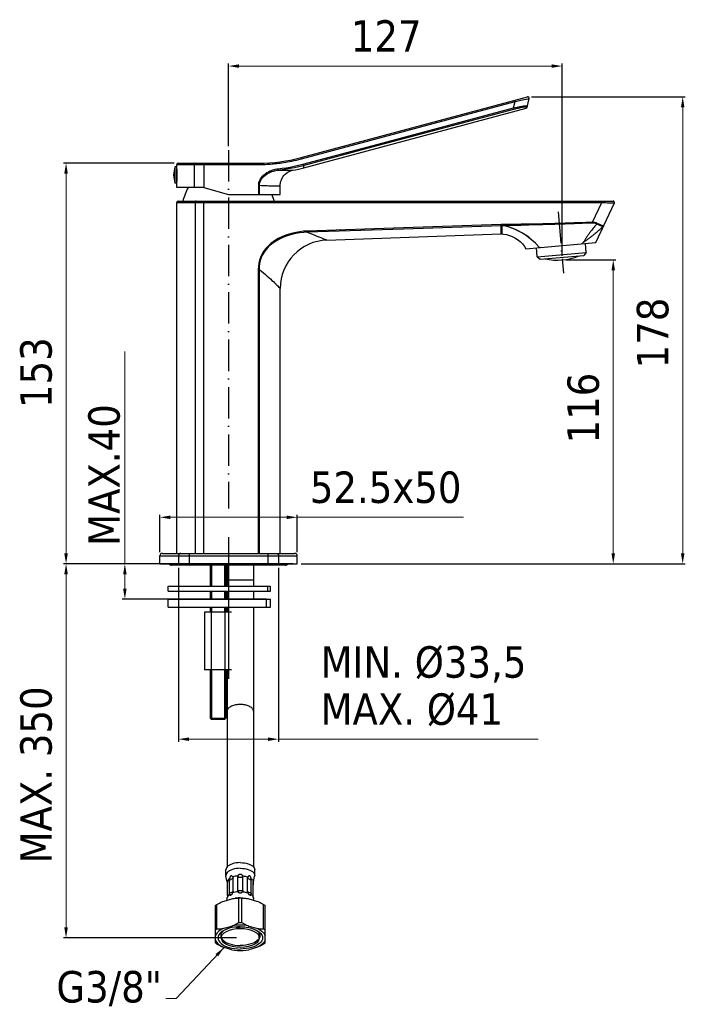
# Model space of a CAD drawing. Header units: millimetres. Extents: x 1671 to 1926, y 184 to 560.
import ezdxf

# ---------------------------------------------------------------- set-up
doc = ezdxf.new("R2010")
doc.units = ezdxf.units.MM
doc.linetypes.add('ACAD_ISO10W100', pattern=[18, 12, -3, 0, -3])
doc.layers.add('02___PRT_ALL_AXES', color=7, linetype='Continuous')
doc.styles.get("Standard").update_dxf_attribs({"font": 'tahoma.ttf'})
doc.dimstyles.new('ISO-25', dxfattribs={"dimtxt": 12, "dimasz": 4, "dimexe": 1, "dimexo": 1.5, "dimgap": 1.5, "dimtad": 1, "dimdec": 0, "dimtxsty": 'Standard', "dimcen": 2.5, "dimclrd": 7, "dimclre": 7, "dimclrt": 7, "dimadec": 0, "dimazin": 0, "dimtfac": 1, "dimtdec": 0, "dimtmove": 0, "dimatfit": 3, "dimfxl": 1, "dimlwd": 13, "dimarcsym": 0})

# ---------------------------------------------------------------- blocks, each defined once
blk = doc.blocks.new('*D30')
at = {"layer": '02___PRT_ALL_AXES', "color": 7, "linetype": 'Continuous', "lineweight": -2, "transparency": 16777216}
for p, q in [((1751.19, 511.94), (1751.19, 543.49)), ((1878.67, 469.98), (1878.67, 543.49))]:
    blk.add_line(p, q, dxfattribs=at)
at = {"layer": '02___PRT_ALL_AXES', "color": 7, "linetype": 'Continuous', "lineweight": 13, "transparency": 16777216}
blk.add_line((1755.19, 542.49), (1874.67, 542.49), dxfattribs=at)
at = {"layer": '02___PRT_ALL_AXES', "color": 7, "linetype": 'Continuous', "transparency": 16777216}
for points in [[(1755.19, 543.16), (1755.19, 541.82), (1751.19, 542.49)], [(1874.67, 543.16), (1874.67, 541.82), (1878.67, 542.49)]]:
    blk.add_solid(points, dxfattribs=at)
at = {"layer": 'Defpoints', "color": 0, "linetype": 'Continuous', "transparency": 16777216}
for p in [(1878.67, 542.49), (1751.19, 510.44), (1878.67, 468.48)]:
    blk.add_point(p, dxfattribs=at)
at = {"layer": '02___PRT_ALL_AXES', "color": 7, "linetype": 'Continuous', "transparency": 16777216, "insert": (1811.43, 559.99), "char_height": 12, "attachment_point": 2, "line_spacing_factor": 0.9}
blk.add_mtext('127', dxfattribs=at)
blk = doc.blocks.new('*D24')
at = {"layer": '02___PRT_ALL_AXES', "color": 7, "linetype": 'Continuous', "lineweight": -2, "transparency": 16777216}
for p, q in [((1724.94, 356.92), (1724.94, 371.18)), ((1777.44, 356.92), (1777.44, 371.18))]:
    blk.add_line(p, q, dxfattribs=at)
at = {"layer": '02___PRT_ALL_AXES', "color": 7, "linetype": 'Continuous', "lineweight": 13, "transparency": 16777216}
for p, q in [((1728.94, 370.18), (1773.44, 370.18)), ((1777.44, 370.18), (1840.99, 370.18))]:
    blk.add_line(p, q, dxfattribs=at)
at = {"layer": '02___PRT_ALL_AXES', "color": 7, "linetype": 'Continuous', "transparency": 16777216}
for points in [[(1728.94, 370.85), (1728.94, 369.52), (1724.94, 370.18)], [(1773.44, 370.85), (1773.44, 369.52), (1777.44, 370.18)]]:
    blk.add_solid(points, dxfattribs=at)
at = {"layer": 'Defpoints', "color": 0, "linetype": 'Continuous', "transparency": 16777216}
for p in [(1777.44, 370.18), (1724.94, 355.42), (1777.44, 355.42)]:
    blk.add_point(p, dxfattribs=at)
at = {"layer": '02___PRT_ALL_AXES', "color": 7, "linetype": 'Continuous', "transparency": 16777216, "insert": (1811.21, 387.68), "char_height": 12, "attachment_point": 2, "line_spacing_factor": 0.9}
blk.add_mtext('52.5x50', dxfattribs=at)
blk = doc.blocks.new('*D29')
at = {"layer": '02___PRT_ALL_AXES', "color": 7, "linetype": 'Continuous', "lineweight": -2, "transparency": 16777216}
for p, q in [((1880.17, 468.48), (1899.15, 468.48)), ((1778.94, 352.42), (1899.15, 352.42))]:
    blk.add_line(p, q, dxfattribs=at)
at = {"layer": '02___PRT_ALL_AXES', "color": 7, "linetype": 'Continuous', "lineweight": 13, "transparency": 16777216}
blk.add_line((1898.15, 356.42), (1898.15, 464.48), dxfattribs=at)
at = {"layer": '02___PRT_ALL_AXES', "color": 7, "linetype": 'Continuous', "transparency": 16777216}
for points in [[(1897.48, 464.48), (1898.81, 464.48), (1898.15, 468.48)], [(1897.48, 356.42), (1898.81, 356.42), (1898.15, 352.42)]]:
    blk.add_solid(points, dxfattribs=at)
at = {"layer": 'Defpoints', "color": 0, "linetype": 'Continuous', "transparency": 16777216}
for p in [(1878.67, 468.48), (1898.15, 468.48), (1777.44, 352.42)]:
    blk.add_point(p, dxfattribs=at)
at = {"layer": '02___PRT_ALL_AXES', "color": 7, "linetype": 'Continuous', "transparency": 16777216, "insert": (1880.65, 411.88), "char_height": 12, "attachment_point": 2, "rotation": 90, "line_spacing_factor": 0.9}
blk.add_mtext('116', dxfattribs=at)
blk = doc.blocks.new('*D28')
at = {"layer": '02___PRT_ALL_AXES', "color": 7, "linetype": 'Continuous', "lineweight": -2, "transparency": 16777216}
for p, q in [((1730.44, 505.42), (1688.13, 505.42)), ((1723.44, 352.42), (1688.13, 352.42))]:
    blk.add_line(p, q, dxfattribs=at)
at = {"layer": '02___PRT_ALL_AXES', "color": 7, "linetype": 'Continuous', "lineweight": 13, "transparency": 16777216}
blk.add_line((1689.13, 356.42), (1689.13, 501.42), dxfattribs=at)
at = {"layer": '02___PRT_ALL_AXES', "color": 7, "linetype": 'Continuous', "transparency": 16777216}
for points in [[(1688.46, 501.42), (1689.8, 501.42), (1689.13, 505.42)], [(1688.46, 356.42), (1689.8, 356.42), (1689.13, 352.42)]]:
    blk.add_solid(points, dxfattribs=at)
at = {"layer": 'Defpoints', "color": 0, "linetype": 'Continuous', "transparency": 16777216}
for p in [(1689.13, 505.42), (1731.94, 505.42), (1724.94, 352.42)]:
    blk.add_point(p, dxfattribs=at)
at = {"layer": '02___PRT_ALL_AXES', "color": 7, "linetype": 'Continuous', "transparency": 16777216, "insert": (1671.63, 425.42), "char_height": 12, "attachment_point": 2, "rotation": 90, "line_spacing_factor": 0.9}
blk.add_mtext('153', dxfattribs=at)
blk = doc.blocks.new('*D23')
at = {"layer": '02___PRT_ALL_AXES', "color": 7, "linetype": 'Continuous', "lineweight": -2, "transparency": 16777216}
for p, q in [((1866.89, 530.71), (1925.68, 530.71)), ((1778.94, 352.42), (1925.68, 352.42))]:
    blk.add_line(p, q, dxfattribs=at)
at = {"layer": '02___PRT_ALL_AXES', "color": 7, "linetype": 'Continuous', "lineweight": 13, "transparency": 16777216}
blk.add_line((1924.68, 356.42), (1924.68, 526.71), dxfattribs=at)
at = {"layer": '02___PRT_ALL_AXES', "color": 7, "linetype": 'Continuous', "transparency": 16777216}
for points in [[(1924.01, 526.71), (1925.34, 526.71), (1924.68, 530.71)], [(1924.01, 356.42), (1925.34, 356.42), (1924.68, 352.42)]]:
    blk.add_solid(points, dxfattribs=at)
at = {"layer": 'Defpoints', "color": 0, "linetype": 'Continuous', "transparency": 16777216}
for p in [(1865.39, 530.71), (1924.68, 530.71), (1777.44, 352.42)]:
    blk.add_point(p, dxfattribs=at)
at = {"layer": '02___PRT_ALL_AXES', "color": 7, "linetype": 'Continuous', "transparency": 16777216, "insert": (1907.18, 440.56), "char_height": 12, "attachment_point": 2, "rotation": 90, "line_spacing_factor": 0.9}
blk.add_mtext('178', dxfattribs=at)
blk = doc.blocks.new('*D26')
at = {"layer": '02___PRT_ALL_AXES', "color": 7, "linetype": 'Continuous', "lineweight": -2, "transparency": 16777216}
for p, q in [((1732.09, 350.92), (1732.09, 284.45)), ((1770.29, 350.92), (1770.29, 284.45))]:
    blk.add_line(p, q, dxfattribs=at)
at = {"layer": '02___PRT_ALL_AXES', "color": 7, "linetype": 'Continuous', "lineweight": 13, "transparency": 16777216}
for p, q in [((1736.09, 285.45), (1766.29, 285.45)), ((1770.29, 285.45), (1869.51, 285.45))]:
    blk.add_line(p, q, dxfattribs=at)
at = {"layer": '02___PRT_ALL_AXES', "color": 7, "linetype": 'Continuous', "transparency": 16777216}
for points in [[(1736.09, 286.12), (1736.09, 284.78), (1732.09, 285.45)], [(1766.29, 286.12), (1766.29, 284.78), (1770.29, 285.45)]]:
    blk.add_solid(points, dxfattribs=at)
at = {"layer": 'Defpoints', "color": 0, "linetype": 'Continuous', "transparency": 16777216}
for p in [(1732.09, 352.42), (1770.29, 352.42), (1770.29, 285.45)]:
    blk.add_point(p, dxfattribs=at)
at = {"layer": '02___PRT_ALL_AXES', "color": 7, "linetype": 'Continuous', "transparency": 16777216, "insert": (1786.34, 320.95), "char_height": 12, "attachment_point": 1, "line_spacing_factor": 0.9}
blk.add_mtext('MIN. Ø33,5\\PMAX. Ø41', dxfattribs=at)
blk = doc.blocks.new('*D25')
at = {"layer": '02___PRT_ALL_AXES', "color": 7, "linetype": 'Continuous', "lineweight": -2, "transparency": 16777216}
for p, q in [((1723.44, 352.42), (1688.13, 352.42)), ((1754.19, 209.58), (1688.13, 209.58))]:
    blk.add_line(p, q, dxfattribs=at)
at = {"layer": '02___PRT_ALL_AXES', "color": 7, "linetype": 'Continuous', "lineweight": 13, "transparency": 16777216}
blk.add_line((1689.13, 348.42), (1689.13, 213.58), dxfattribs=at)
at = {"layer": '02___PRT_ALL_AXES', "color": 7, "linetype": 'Continuous', "transparency": 16777216}
for points in [[(1688.46, 348.42), (1689.8, 348.42), (1689.13, 352.42)], [(1688.46, 213.58), (1689.8, 213.58), (1689.13, 209.58)]]:
    blk.add_solid(points, dxfattribs=at)
at = {"layer": 'Defpoints', "color": 0, "linetype": 'Continuous', "transparency": 16777216}
for p in [(1724.94, 352.42), (1689.13, 209.58), (1755.69, 209.58)]:
    blk.add_point(p, dxfattribs=at)
at = {"layer": '02___PRT_ALL_AXES', "color": 7, "linetype": 'Continuous', "transparency": 16777216, "insert": (1671.63, 271.81), "char_height": 12, "attachment_point": 2, "rotation": 90, "line_spacing_factor": 0.9}
blk.add_mtext('MAX. 350', dxfattribs=at)
blk = doc.blocks.new('*D31')
at = {"layer": '02___PRT_ALL_AXES', "color": 7, "linetype": 'Continuous', "lineweight": 13, "transparency": 16777216}
for p, q in [((1711.6, 352.42), (1711.6, 433.53)), ((1711.6, 342.92), (1711.6, 348.42))]:
    blk.add_line(p, q, dxfattribs=at)
at = {"layer": '02___PRT_ALL_AXES', "color": 7, "linetype": 'Continuous', "lineweight": -2, "transparency": 16777216}
for p, q in [((1775.94, 352.42), (1710.6, 352.42)), ((1765.69, 338.92), (1710.6, 338.92))]:
    blk.add_line(p, q, dxfattribs=at)
at = {"layer": '02___PRT_ALL_AXES', "color": 7, "linetype": 'Continuous', "transparency": 16777216}
for points in [[(1710.93, 348.42), (1712.27, 348.42), (1711.6, 352.42)], [(1710.93, 342.92), (1712.27, 342.92), (1711.6, 338.92)]]:
    blk.add_solid(points, dxfattribs=at)
at = {"layer": 'Defpoints', "color": 0, "linetype": 'Continuous', "transparency": 16777216}
for p in [(1777.44, 352.42), (1711.6, 338.92), (1767.19, 338.92)]:
    blk.add_point(p, dxfattribs=at)
at = {"layer": '02___PRT_ALL_AXES', "color": 7, "linetype": 'Continuous', "transparency": 16777216, "insert": (1697.61, 413.38), "char_height": 12, "width": 16.0372, "attachment_point": 3, "rotation": 90}
blk.add_mtext('MAX.40', dxfattribs=at)

msp = doc.modelspace()

# ---------------------------------------------------------------- linework, layer by layer
at = {"layer": '02___PRT_ALL_AXES', "color": 7, "linetype": 'Continuous'}
for p, q in [((1778.91, 507.55), (1865.39, 530.71)), ((1779.04, 507.07), (1860.64, 528.92)), ((1779.95, 503.69), (1864.89, 526.44)), ((1806.42, 512.21), (1860.09, 526.54)), ((1860.09, 526.54), (1860.64, 528.92)), ((1860.53, 529.32), (1860.57, 529.19)), ((1862.88, 529.42), (1865.48, 530)), ((1865, 526.94), (1864.97, 526.79)), ((1865.24, 526.81), (1866.01, 530.12)), ((1806.54, 511.73), (1860.22, 526.06)), ((1779.58, 505.05), (1806.42, 512.21)), ((1779.71, 504.57), (1806.54, 511.73)), ((1730.82, 497.82), (1730.82, 504.02)), ((1731.42, 504.02), (1730.82, 504.02)), ((1731.42, 497.82), (1731.42, 504.02)), ((1731.44, 503.67), (1731.44, 504.92)), ((1731.44, 504.92), (1762.7, 504.92)), ((1731.94, 505.42), (1762.69, 505.42)), ((1738.04, 504.92), (1738.04, 496.12)), ((1741.76, 505.34), (1741.76, 505.2)), ((1741.76, 505.2), (1741.76, 505.02)), ((1741.76, 505.02), (1741.76, 496.12)), ((1762.69, 505.33), (1762.7, 505.19)), ((1778.94, 507.47), (1778.97, 507.34)), ((1779.71, 504.57), (1779.95, 503.69)), ((1731.42, 503.59), (1731.45, 503.59)), ((1731.44, 503.67), (1731.44, 503.64)), ((1731.45, 503.56), (1731.44, 503.64)), ((1731.42, 497.82), (1730.82, 497.82)), ((1731.42, 498.25), (1731.45, 498.25)), ((1731.45, 498.25), (1731.44, 498.17)), ((1731.44, 496.13), (1731.44, 498.17)), ((1731.45, 498.25), (1731.47, 498.42)), ((1762.72, 493.42), (1762.72, 496.99)), ((1762.72, 496.99), (1763.06, 496.99)), ((1763.06, 493.42), (1763.06, 496.99)), ((1770.94, 493.42), (1770.94, 496.83)), ((1741.76, 496.12), (1731.44, 496.13)), ((1736.05, 496.13), (1735.74, 496.05)), ((1741.76, 496.12), (1751.19, 493.42)), ((1751.19, 493.42), (1770.94, 493.42)), ((1731.44, 356.42), (1731.44, 490.42)), ((1731.44, 490.42), (1893.75, 490.42)), ((1731.94, 490.92), (1898.12, 490.92)), ((1738.42, 490.42), (1738.42, 356.42)), ((1741.68, 490.55), (1741.68, 356.42)), ((1890.24, 482.85), (1893.75, 490.42)), ((1891.56, 475.09), (1898.58, 490.21)), ((1855.27, 481.8), (1855.26, 482)), ((1855.53, 481.81), (1855.53, 482)), ((1856.61, 481.96), (1856.6, 481.86)), ((1856.61, 481.79), (1856.61, 481.96)), ((1856.61, 481.63), (1856.61, 481.79)), ((1856.61, 481.52), (1856.61, 481.63)), ((1894.31, 481.33), (1894.29, 481.33)), ((1818.03, 480.73), (1781.26, 479.48)), ((1781.26, 479.28), (1781.26, 479.48)), ((1818.05, 480.26), (1781.27, 479.01)), ((1788.79, 476.05), (1855.23, 478.37)), ((1893.58, 479.43), (1893.69, 479.68)), ((1894.02, 480.43), (1894.23, 480.9)), ((1894.23, 480.9), (1894.37, 481.23)), ((1864.8, 472.75), (1891.56, 475.09)), ((1886.12, 474.61), (1886.65, 475.08)), ((1887.86, 471.25), (1887.55, 474.74)), ((1869.13, 469.61), (1868.83, 473.1)), ((1869.13, 469.61), (1887.86, 471.25)), ((1869.74, 473.49), (1869.83, 473.4)), ((1869.83, 473.4), (1869.92, 473.3)), ((1869.92, 473.3), (1870, 473.2)), ((1870.21, 468.7), (1886.95, 470.17)), ((1887.86, 471.25), (1886.95, 470.17)), ((1869.13, 469.61), (1870.21, 468.7)), ((1762.54, 464.81), (1762.54, 356.42)), ((1762.87, 464.81), (1762.54, 464.81)), ((1762.87, 464.81), (1762.87, 356.42)), ((1770.94, 356.42), (1770.94, 457.56)), ((1751.19, 362.62), (1751.19, 308.47)), ((1724.94, 352.42), (1724.94, 355.42)), ((1724.94, 355.42), (1777.44, 355.42)), ((1725.94, 356.42), (1776.44, 356.42)), ((1732.09, 355.42), (1732.09, 352.42)), ((1736.2, 356.42), (1736.2, 352.42)), ((1766.18, 356.42), (1766.18, 352.42)), ((1770.29, 355.42), (1770.29, 352.42)), ((1777.44, 352.42), (1777.44, 355.42)), ((1724.94, 352.42), (1777.44, 352.42)), ((1772.94, 351.92), (1729.44, 351.92)), ((1744.19, 351.92), (1744.19, 343.92)), ((1744.69, 351.92), (1744.69, 343.92)), ((1749.69, 351.92), (1749.69, 343.92)), ((1750.19, 351.92), (1750.19, 343.92)), ((1750.69, 351.92), (1750.69, 343.92)), ((1760.69, 351.92), (1760.69, 343.92)), ((1760.69, 346.18), (1750.69, 346.18)), ((1728.19, 341.92), (1728.19, 343.92)), ((1728.19, 343.92), (1767.19, 343.92)), ((1766.15, 341.92), (1766.15, 343.92)), ((1767.19, 341.92), (1767.19, 343.92)), ((1728.19, 341.92), (1767.19, 341.92)), ((1728.19, 335.92), (1728.19, 338.92)), ((1728.19, 338.92), (1767.19, 338.92)), ((1744.19, 341.92), (1744.19, 338.92)), ((1744.69, 341.92), (1744.69, 338.92)), ((1749.69, 341.92), (1749.69, 338.92)), ((1750.19, 341.92), (1750.19, 338.92)), ((1750.69, 341.92), (1750.69, 338.92)), ((1760.69, 341.92), (1760.69, 338.92)), ((1765.72, 335.92), (1765.72, 338.92)), ((1767.19, 335.92), (1767.19, 338.92)), ((1728.19, 335.92), (1767.19, 335.92)), ((1744.19, 335.92), (1744.19, 333.92)), ((1744.69, 335.92), (1744.69, 333.92)), ((1749.69, 335.92), (1749.69, 333.92)), ((1750.19, 335.92), (1750.19, 333.92)), ((1750.69, 335.92), (1750.69, 333.92)), ((1760.69, 335.92), (1760.69, 236.7)), ((1741.99, 333.92), (1741.99, 311.92)), ((1752.39, 333.92), (1741.99, 333.92)), ((1744.59, 333.92), (1744.59, 311.92)), ((1749.79, 333.92), (1749.79, 311.92)), ((1752.39, 311.92), (1741.99, 311.92)), ((1744.19, 311.92), (1744.19, 293.42)), ((1744.69, 311.92), (1744.69, 292.92)), ((1749.69, 311.92), (1749.69, 292.92)), ((1750.19, 311.92), (1750.19, 293.42)), ((1750.69, 311.92), (1750.69, 236.7)), ((1744.69, 292.92), (1744.19, 293.42)), ((1744.19, 293.42), (1745.33, 293.42)), ((1749.05, 293.42), (1749.53, 293.42)), ((1749.69, 292.92), (1750.19, 293.42)), ((1749.69, 292.92), (1744.69, 292.92)), ((1750.19, 233.39), (1750.19, 235.56)), ((1750.19, 233.39), (1750.21, 233.13)), ((1750.62, 231.02), (1750.21, 233.13)), ((1760.76, 231.02), (1761.16, 233.13)), ((1761.19, 233.39), (1761.16, 233.13)), ((1761.19, 233.39), (1761.19, 235.56)), ((1750.7, 230.66), (1750.72, 230.54)), ((1750.72, 230.54), (1750.74, 230.43)), ((1750.79, 225.75), (1750.79, 230.77)), ((1751.52, 231.66), (1752.93, 232.36)), ((1751.52, 226.63), (1751.52, 231.66)), ((1752.93, 227.34), (1752.93, 232.36)), ((1754.69, 232.73), (1756.68, 232.73)), ((1754.69, 227.7), (1754.69, 232.73)), ((1756.68, 227.7), (1756.68, 232.73)), ((1758.45, 232.36), (1759.86, 231.66)), ((1758.45, 227.34), (1758.45, 232.36)), ((1759.86, 226.63), (1759.86, 231.66)), ((1760.59, 225.75), (1760.59, 230.77)), ((1760.74, 230.92), (1760.76, 231.02)), ((1751.07, 225.69), (1750.87, 225.4)), ((1751.52, 226.63), (1752.93, 227.34)), ((1754.69, 227.7), (1756.68, 227.7)), ((1758.45, 227.34), (1759.86, 226.63)), ((1746.19, 207.67), (1746.19, 221.88)), ((1746.77, 212.99), (1746.77, 222.38)), ((1749.47, 223.66), (1752.41, 224.51)), ((1750.52, 223.96), (1750.62, 224.51)), ((1750.62, 224.51), (1750.64, 224.61)), ((1750.72, 224.99), (1750.74, 225.1)), ((1750.87, 225.4), (1750.74, 225.1)), ((1755.69, 224.88), (1754.91, 224.86)), ((1755.11, 215.39), (1755.11, 224.79)), ((1755.69, 224.88), (1756.47, 224.86)), ((1756.27, 215.39), (1756.27, 224.79)), ((1758.97, 224.51), (1761.91, 223.66)), ((1760.45, 225.5), (1760.56, 225.3)), ((1760.56, 225.3), (1760.63, 225.1)), ((1760.68, 224.87), (1760.74, 224.61)), ((1760.74, 224.61), (1760.76, 224.51)), ((1760.86, 223.96), (1760.76, 224.51)), ((1764.61, 212.99), (1764.61, 222.38)), ((1765.19, 207.67), (1765.19, 221.88)), ((1748.44, 209.58), (1748.44, 211.38)), ((1749.21, 212.31), (1748.87, 212)), ((1749.47, 213.27), (1752.41, 214.11)), ((1758.97, 214.11), (1761.91, 213.27)), ((1762.17, 212.31), (1762.51, 212)), ((1762.94, 209.58), (1762.94, 211.38)), ((1746.19, 208.73), (1746.45, 208.18)), ((1746.45, 208.18), (1746.83, 207.66)), ((1748.19, 210.44), (1748.27, 209.91)), ((1748.27, 209.91), (1748.49, 209.39)), ((1763.11, 209.91), (1762.89, 209.39)), ((1763.19, 210.44), (1763.11, 209.91)), ((1764.93, 208.18), (1764.55, 207.66)), ((1765.19, 208.73), (1764.93, 208.18)), ((1752.41, 205.04), (1749.47, 205.89)), ((1761.91, 205.89), (1758.97, 205.04))]:
    msp.add_line(p, q, dxfattribs=at)
at = {"layer": '02___PRT_ALL_AXES', "color": 7, "linetype": 'ACAD_ISO10W100'}
for p, q in [((1751.19, 510.44), (1751.19, 373.51)), ((1877.06, 486.87), (1879.1, 463.46))]:
    msp.add_line(p, q, dxfattribs=at)
at = {"layer": '02___PRT_ALL_AXES', "color": 7, "linetype": 'Continuous'}
for points in [[(1860.09, 526.54), (1860.77, 526.68), (1861.39, 526.81), (1861.97, 526.92), (1862.49, 527.02), (1862.95, 527.1), (1863.36, 527.17), (1863.73, 527.22), (1864.04, 527.27), (1864.31, 527.3), (1864.55, 527.33), (1864.74, 527.35), (1864.9, 527.36), (1865.04, 527.36), (1865.15, 527.36), (1865.24, 527.36), (1865.31, 527.35), (1865.35, 527.33), (1865.36, 527.3)], [(1860.09, 526.54), (1860.15, 526.31), (1860.18, 526.21), (1860.2, 526.14), (1860.21, 526.08), (1860.22, 526.06)], [(1860.22, 526.06), (1860.83, 526.22), (1861.4, 526.36), (1861.92, 526.48), (1862.39, 526.59), (1862.82, 526.68), (1863.19, 526.76), (1863.52, 526.82), (1863.81, 526.87), (1864.05, 526.91), (1864.27, 526.94), (1864.44, 526.96), (1864.59, 526.98), (1864.71, 526.99), (1864.81, 526.99), (1864.89, 526.99), (1864.95, 526.98), (1864.99, 526.96), (1865, 526.94)], [(1860.51, 529.4), (1860.51, 529.39), (1860.52, 529.37), (1860.53, 529.32)], [(1860.57, 529.19), (1860.62, 529.01), (1860.64, 528.92)], [(1860.64, 528.92), (1861.27, 529.06), (1861.86, 529.19), (1862.39, 529.31), (1862.88, 529.42)], [(1864.97, 526.79), (1864.92, 526.58), (1864.9, 526.51), (1864.89, 526.47), (1864.89, 526.44), (1864.89, 526.44)], [(1865.36, 527.3), (1865.33, 527.22), (1865.29, 527.14), (1865.23, 527.07), (1865.16, 527.01), (1865.09, 526.97), (1865, 526.94)], [(1865.48, 530), (1865.61, 530.03), (1865.72, 530.05), (1865.82, 530.07), (1865.9, 530.09), (1865.95, 530.1), (1865.99, 530.11), (1866.01, 530.12)], [(1738.41, 505.42), (1738.34, 505.41), (1738.27, 505.38), (1738.21, 505.34), (1738.15, 505.27), (1738.11, 505.2), (1738.07, 505.11), (1738.05, 505.02), (1738.04, 504.92)], [(1741.76, 505.42), (1741.76, 505.41), (1741.76, 505.38), (1741.76, 505.34)], [(1762.69, 505.42), (1762.69, 505.41), (1762.69, 505.38), (1762.69, 505.33)], [(1762.7, 504.92), (1763.56, 504.92), (1764.38, 504.94), (1765.16, 504.96), (1765.89, 505), (1766.57, 505.04), (1767.22, 505.08), (1767.83, 505.13), (1768.43, 505.18), (1769.04, 505.24), (1769.65, 505.3), (1770.28, 505.37), (1770.93, 505.45), (1771.6, 505.55), (1772.3, 505.65), (1773.02, 505.77), (1773.78, 505.9), (1774.57, 506.04), (1775.39, 506.2), (1776.24, 506.38), (1777.14, 506.59), (1778.07, 506.82), (1779.04, 507.07)], [(1762.7, 505.19), (1762.7, 505.01), (1762.7, 504.92)], [(1770.12, 503.26), (1771.66, 503.45), (1773.19, 503.68), (1774.71, 503.95), (1776.25, 504.26), (1777.89, 504.63), (1779.58, 505.05)], [(1770.17, 502.77), (1771.72, 502.96), (1773.27, 503.19), (1774.79, 503.46), (1776.35, 503.77), (1778, 504.14), (1779.71, 504.57)], [(1778.91, 507.55), (1778.91, 507.54), (1778.92, 507.51), (1778.94, 507.47)], [(1778.97, 507.34), (1779.02, 507.16), (1779.04, 507.07)], [(1779.58, 505.05), (1779.64, 504.82), (1779.67, 504.73), (1779.69, 504.65), (1779.7, 504.6), (1779.71, 504.57)], [(1731.59, 500.92), (1731.59, 501.32), (1731.58, 501.69), (1731.57, 502.06), (1731.55, 502.41), (1731.53, 502.72), (1731.51, 503), (1731.49, 503.23), (1731.47, 503.42), (1731.45, 503.56)], [(1731.47, 498.42), (1731.49, 498.61), (1731.51, 498.84), (1731.53, 499.12), (1731.55, 499.44), (1731.57, 499.78), (1731.58, 500.15), (1731.59, 500.53), (1731.59, 500.92)], [(1762.72, 496.99), (1762.75, 497.48), (1762.83, 497.97), (1762.97, 498.47), (1763.18, 498.96), (1763.45, 499.47), (1763.8, 499.97), (1764.22, 500.47), (1764.71, 500.95), (1765.27, 501.4), (1765.86, 501.8), (1766.46, 502.14), (1767.06, 502.43), (1767.63, 502.66), (1768.17, 502.85), (1768.69, 503), (1769.18, 503.11), (1769.66, 503.2), (1770.12, 503.26)], [(1763.06, 496.99), (1763.08, 497.44), (1763.16, 497.9), (1763.3, 498.35), (1763.5, 498.81), (1763.76, 499.28), (1764.1, 499.74), (1764.51, 500.2), (1764.98, 500.64), (1765.52, 501.05), (1766.1, 501.42), (1766.67, 501.74), (1767.25, 502.01), (1767.79, 502.22), (1768.31, 502.39), (1768.8, 502.52), (1769.28, 502.63), (1769.74, 502.71), (1770.17, 502.77)], [(1770.12, 503.26), (1770.15, 503.03), (1770.16, 502.93), (1770.17, 502.85), (1770.17, 502.79), (1770.17, 502.77)], [(1770.17, 502.77), (1770.96, 502.74), (1771.73, 502.72), (1772.48, 502.71), (1773.2, 502.7), (1773.87, 502.7), (1774.46, 502.7), (1774.95, 502.7), (1775.34, 502.71), (1775.6, 502.71), (1775.74, 502.71), (1775.76, 502.71)], [(1770.94, 496.83), (1770.95, 497.23), (1771.03, 497.87), (1771.18, 498.49), (1771.39, 499.09), (1771.66, 499.67), (1771.99, 500.22), (1772.38, 500.73), (1772.82, 501.19), (1773.31, 501.6), (1773.84, 501.96), (1774.4, 502.26), (1775, 502.5), (1775.61, 502.68), (1775.77, 502.71)], [(1763.06, 496.99), (1763.77, 496.95), (1764.48, 496.91), (1765.19, 496.87), (1765.9, 496.84), (1766.6, 496.82), (1767.3, 496.81), (1767.99, 496.8), (1768.64, 496.8), (1769.24, 496.8), (1769.78, 496.8), (1770.23, 496.81), (1770.58, 496.82), (1770.81, 496.82), (1770.93, 496.83), (1770.94, 496.83)], [(1738.78, 490.92), (1738.69, 490.9), (1738.6, 490.85), (1738.52, 490.77), (1738.47, 490.67), (1738.43, 490.55), (1738.42, 490.42)], [(1741.67, 490.92), (1741.67, 490.9), (1741.68, 490.85), (1741.68, 490.77), (1741.68, 490.67), (1741.68, 490.55)], [(1893.75, 490.92), (1893.75, 490.9), (1893.75, 490.85), (1893.75, 490.77), (1893.75, 490.67), (1893.75, 490.55), (1893.75, 490.42)], [(1893.75, 490.42), (1894.47, 490.39), (1895.15, 490.36), (1895.79, 490.33), (1896.38, 490.3), (1896.91, 490.28), (1897.37, 490.26), (1897.74, 490.25), (1898.03, 490.23), (1898.25, 490.22), (1898.42, 490.22), (1898.53, 490.21), (1898.58, 490.21)], [(1855.53, 482), (1855.49, 482), (1855.44, 482), (1855.4, 482), (1855.35, 482), (1855.31, 482), (1818.03, 480.73)], [(1855.52, 481.53), (1855.48, 481.53), (1855.44, 481.53), (1855.4, 481.53), (1855.36, 481.53), (1855.32, 481.53), (1818.05, 480.26)], [(1855.28, 481.53), (1855.26, 481.13), (1855.25, 480.73), (1855.24, 480.34), (1855.23, 479.97), (1855.23, 479.61), (1855.23, 479.28), (1855.22, 478.99), (1855.23, 478.74), (1855.23, 478.54), (1855.23, 478.41), (1855.23, 478.37)], [(1855.28, 481.53), (1855.28, 481.58), (1855.27, 481.64), (1855.27, 481.8)], [(1855.52, 481.53), (1855.53, 481.58), (1855.53, 481.64), (1855.53, 481.81)], [(1855.52, 481.53), (1855.55, 481.13), (1855.56, 480.73), (1855.58, 480.34), (1855.59, 479.97), (1855.61, 479.61), (1855.62, 479.28), (1855.62, 478.99), (1855.63, 478.74), (1855.63, 478.54), (1855.63, 478.41), (1855.63, 478.37)], [(1856.58, 481.5), (1856.41, 481.5), (1856.24, 481.51), (1856.07, 481.52), (1855.89, 481.53), (1855.71, 481.53), (1855.52, 481.53)], [(1856.61, 481.96), (1856.44, 481.97), (1856.27, 481.98), (1856.09, 481.99), (1855.91, 481.99), (1855.72, 482), (1855.53, 482)], [(1856.6, 481.86), (1856.59, 481.68), (1856.58, 481.6), (1856.58, 481.54), (1856.58, 481.5)], [(1856.58, 481.5), (1856.58, 481.5), (1856.59, 481.5), (1856.59, 481.51), (1856.6, 481.51), (1856.6, 481.52), (1856.61, 481.52)], [(1860.71, 480.05), (1859.44, 480.58), (1858.05, 481.07), (1856.58, 481.5)], [(1890.24, 482.85), (1889, 482.8), (1887.68, 482.75), (1886.3, 482.69), (1884.84, 482.64), (1883.26, 482.58), (1881.58, 482.52), (1879.78, 482.46), (1877.87, 482.4), (1875.82, 482.34), (1873.63, 482.28), (1871.28, 482.22), (1868.73, 482.16), (1865.94, 482.11), (1862.96, 482.06), (1859.86, 482.01), (1856.61, 481.96)], [(1890.25, 482.54), (1889.01, 482.5), (1887.7, 482.45), (1886.31, 482.4), (1884.84, 482.35), (1883.27, 482.3), (1881.58, 482.24), (1879.79, 482.18), (1877.87, 482.12), (1875.83, 482.05), (1873.63, 481.98), (1871.28, 481.91), (1868.74, 481.83), (1865.94, 481.75), (1862.97, 481.67), (1859.86, 481.6), (1856.61, 481.52)], [(1860.79, 480.1), (1859.5, 480.63), (1858.1, 481.11), (1856.61, 481.52)], [(1894.29, 481.33), (1893.84, 480.89), (1893.41, 480.49), (1893, 480.11), (1892.61, 479.76), (1892.24, 479.43), (1891.9, 479.13), (1891.58, 478.85), (1891.27, 478.59), (1890.99, 478.35), (1890.71, 478.12), (1890.45, 477.91), (1890.2, 477.7), (1889.95, 477.5), (1889.71, 477.31), (1889.46, 477.11), (1889.21, 476.92), (1888.96, 476.73), (1888.71, 476.55), (1888.46, 476.36), (1888.21, 476.18), (1887.97, 476), (1887.71, 475.82), (1887.46, 475.64), (1887.2, 475.46), (1886.93, 475.27), (1886.65, 475.08)], [(1891.87, 482.18), (1891.49, 481.74), (1891.15, 481.32), (1890.82, 480.92), (1890.52, 480.55), (1890.24, 480.2), (1889.98, 479.88), (1889.74, 479.57)], [(1890.25, 482.54), (1890.25, 482.59), (1890.24, 482.85)], [(1892.03, 482.41), (1891.85, 482.5), (1891.66, 482.59), (1891.46, 482.66), (1891.25, 482.72), (1891.02, 482.77), (1890.78, 482.81), (1890.52, 482.84), (1890.24, 482.85)], [(1891.87, 482.18), (1891.7, 482.26), (1891.53, 482.34), (1891.35, 482.4), (1891.17, 482.46), (1890.96, 482.5), (1890.74, 482.53), (1890.51, 482.54), (1890.25, 482.54)], [(1891.87, 482.18), (1891.9, 482.21), (1891.92, 482.25), (1891.95, 482.28), (1891.98, 482.32), (1892.01, 482.36), (1892.03, 482.41)], [(1894.29, 481.33), (1894.14, 481.32), (1893.96, 481.33), (1893.76, 481.37), (1893.54, 481.43), (1893.32, 481.5), (1893.07, 481.59), (1892.81, 481.7), (1892.53, 481.83), (1892.21, 481.99), (1891.87, 482.18)], [(1894.41, 481.49), (1894.27, 481.5), (1894.1, 481.53), (1893.9, 481.57), (1893.69, 481.64), (1893.47, 481.72), (1893.24, 481.81), (1892.98, 481.93), (1892.7, 482.06), (1892.38, 482.22), (1892.03, 482.41)], [(1894.29, 481.33), (1894.32, 481.35), (1894.34, 481.38), (1894.36, 481.4), (1894.38, 481.43), (1894.39, 481.46), (1894.41, 481.49)], [(1894.37, 481.23), (1894.38, 481.26), (1894.39, 481.28), (1894.38, 481.3), (1894.38, 481.31), (1894.37, 481.32), (1894.36, 481.33), (1894.34, 481.33), (1894.33, 481.33), (1894.31, 481.33)], [(1894.37, 481.23), (1894.39, 481.25), (1894.41, 481.27), (1894.43, 481.3), (1894.45, 481.32), (1894.46, 481.35), (1894.48, 481.38)], [(1894.48, 481.38), (1894.49, 481.41), (1894.5, 481.43), (1894.5, 481.45), (1894.49, 481.47), (1894.48, 481.48), (1894.47, 481.49), (1894.46, 481.49), (1894.44, 481.49), (1894.43, 481.49), (1894.41, 481.49)], [(1781.26, 479.48), (1779.89, 479.41), (1778.43, 479.24), (1776.86, 478.97), (1775.21, 478.59), (1773.5, 478.07), (1771.81, 477.41), (1770.19, 476.62), (1768.7, 475.73), (1767.4, 474.78), (1766.27, 473.77), (1765.31, 472.71), (1764.51, 471.63), (1763.87, 470.54), (1763.38, 469.44), (1763, 468.32), (1762.74, 467.17), (1762.59, 466.01), (1762.54, 464.81)], [(1781.27, 479.01), (1779.93, 478.94), (1778.49, 478.79), (1776.94, 478.54), (1775.32, 478.18), (1773.63, 477.68), (1771.96, 477.05), (1770.37, 476.29), (1768.9, 475.43), (1767.62, 474.51), (1766.5, 473.54), (1765.55, 472.51), (1764.77, 471.46), (1764.14, 470.4), (1763.66, 469.33), (1763.3, 468.24), (1763.05, 467.12), (1762.91, 465.98), (1762.87, 464.81)], [(1781.27, 479.01), (1781.27, 479.06), (1781.27, 479.12), (1781.26, 479.28)], [(1781.27, 479.01), (1782.29, 478.64), (1783.24, 478.28), (1784.15, 477.93), (1784.98, 477.6), (1785.74, 477.3), (1786.42, 477.03), (1787.01, 476.79), (1787.53, 476.57), (1787.97, 476.39), (1788.33, 476.24), (1788.59, 476.13), (1788.75, 476.06), (1788.79, 476.05)], [(1855.63, 478.37), (1856.28, 478.32), (1857.42, 478.15), (1858.52, 477.85), (1859.59, 477.44), (1860.62, 476.91), (1861.61, 476.26), (1862.55, 475.49), (1863.44, 474.59), (1864.26, 473.56), (1864.8, 472.75)], [(1869.74, 473.49), (1868.42, 474.83), (1867.1, 476.01), (1865.77, 477.07), (1864.46, 477.99), (1863.19, 478.78), (1861.94, 479.46), (1860.71, 480.05)], [(1869.74, 473.49), (1868.46, 474.84), (1867.16, 476.04), (1865.85, 477.11), (1864.55, 478.04), (1863.28, 478.83), (1862.03, 479.51), (1860.79, 480.1)], [(1889.12, 478.76), (1888.94, 478.52), (1888.77, 478.28), (1888.61, 478.06), (1888.45, 477.83), (1888.3, 477.61), (1888.14, 477.38), (1887.99, 477.15), (1887.84, 476.93), (1887.7, 476.7), (1887.55, 476.47)], [(1889.74, 479.57), (1889.52, 479.28), (1889.31, 479.01), (1889.12, 478.76)], [(1893.69, 479.68), (1893.75, 479.81), (1893.82, 479.96), (1893.88, 480.11), (1894.02, 480.43)], [(1887.55, 476.47), (1887.27, 476.02), (1887.12, 475.79), (1886.98, 475.56), (1886.82, 475.32), (1886.65, 475.08)], [(1762.87, 464.81), (1763.75, 464.14), (1764.55, 463.5), (1765.28, 462.89), (1765.96, 462.31), (1766.6, 461.75), (1767.2, 461.2), (1767.78, 460.67), (1768.31, 460.17), (1768.81, 459.69), (1769.25, 459.25), (1769.65, 458.87), (1769.99, 458.52), (1770.29, 458.22), (1770.74, 457.77)], [(1770.74, 457.77), (1770.87, 457.63), (1770.93, 457.57), (1770.94, 457.56)], [(1732.91, 356.42), (1732.8, 356.41), (1732.7, 356.38), (1732.6, 356.34), (1732.5, 356.28), (1732.41, 356.21), (1732.33, 356.13), (1732.26, 356.03), (1732.2, 355.92), (1732.15, 355.8), (1732.12, 355.68), (1732.1, 355.55), (1732.09, 355.42)], [(1769.47, 356.42), (1769.58, 356.41), (1769.68, 356.38), (1769.78, 356.34), (1769.88, 356.28), (1769.97, 356.21), (1770.05, 356.13), (1770.12, 356.03), (1770.18, 355.92), (1770.23, 355.8), (1770.26, 355.68), (1770.28, 355.55), (1770.29, 355.42)], [(1755.69, 298.68), (1755.23, 298.67), (1754.77, 298.64), (1754.32, 298.58), (1753.88, 298.51), (1753.46, 298.42), (1753.06, 298.31), (1752.68, 298.17), (1752.32, 298.03), (1751.99, 297.86), (1751.7, 297.69), (1751.44, 297.5), (1751.21, 297.29), (1751.03, 297.08), (1750.88, 296.86), (1750.77, 296.64), (1750.71, 296.41), (1750.69, 296.18)], [(1760.69, 296.18), (1760.67, 296.41), (1760.6, 296.64), (1760.5, 296.86), (1760.35, 297.08), (1760.17, 297.29), (1759.94, 297.5), (1759.68, 297.69), (1759.38, 297.86), (1759.06, 298.03), (1758.7, 298.17), (1758.32, 298.31), (1757.92, 298.42), (1757.5, 298.51), (1757.06, 298.58), (1756.61, 298.64), (1756.15, 298.67), (1755.69, 298.68)], [(1745.33, 293.42), (1745.61, 293.42), (1745.91, 293.42)], [(1745.91, 293.42), (1746.86, 293.42), (1747.84, 293.42)], [(1747.84, 293.42), (1748.16, 293.42), (1749.05, 293.42)], [(1749.53, 293.42), (1749.89, 293.42), (1750.19, 293.42)], [(1755.69, 238.31), (1754.9, 238.28), (1754.14, 238.2), (1753.4, 238.06), (1752.72, 237.87), (1752.09, 237.64), (1751.53, 237.36), (1751.06, 237.04), (1750.69, 236.7), (1750.41, 236.33), (1750.25, 235.95), (1750.19, 235.56)], [(1755.69, 238.31), (1756.48, 238.28), (1757.24, 238.2), (1757.97, 238.06), (1758.66, 237.87), (1759.29, 237.64), (1759.85, 237.36), (1760.32, 237.04), (1760.69, 236.7), (1760.97, 236.33), (1761.13, 235.95), (1761.19, 235.56)], [(1755.69, 236.14), (1754.91, 236.12), (1754.14, 236.03), (1753.4, 235.89), (1752.72, 235.71), (1752.09, 235.47), (1751.53, 235.19), (1751.06, 234.88), (1750.69, 234.54), (1750.41, 234.17), (1750.25, 233.78), (1750.19, 233.39)], [(1752.71, 232.8), (1752.7, 232.92), (1752.66, 233.03), (1752.6, 233.12), (1752.52, 233.19), (1752.43, 233.24), (1752.31, 233.26), (1752.19, 233.25), (1752.07, 233.21), (1751.96, 233.13), (1751.86, 233.03), (1751.78, 232.92), (1751.72, 232.79), (1751.68, 232.66), (1751.66, 232.52), (1751.66, 232.4), (1751.67, 232.28)], [(1754.95, 233.27), (1754.35, 233.2), (1753.78, 233.1), (1753.23, 232.97), (1752.71, 232.8)], [(1754.69, 232.73), (1754.71, 232.87), (1754.76, 233.01), (1754.84, 233.14), (1754.95, 233.27)], [(1754.95, 233.27), (1754.95, 233.39), (1754.98, 233.51), (1755.04, 233.63), (1755.13, 233.74), (1755.24, 233.83), (1755.38, 233.9), (1755.53, 233.94), (1755.69, 233.96)], [(1755.69, 236.14), (1756.47, 236.12), (1757.24, 236.03), (1757.97, 235.89), (1758.66, 235.71), (1759.29, 235.47), (1759.85, 235.19), (1760.32, 234.88), (1760.69, 234.54), (1760.97, 234.17), (1761.13, 233.78), (1761.19, 233.39)], [(1755.69, 233.96), (1755.82, 233.95), (1755.95, 233.92), (1756.06, 233.87), (1756.16, 233.81), (1756.25, 233.74), (1756.32, 233.65), (1756.38, 233.56), (1756.41, 233.46), (1756.43, 233.37), (1756.43, 233.27)], [(1756.43, 233.27), (1756.83, 233.23), (1757.22, 233.17), (1757.6, 233.1), (1757.97, 233.02), (1758.33, 232.92), (1758.66, 232.8)], [(1756.43, 233.27), (1756.54, 233.14), (1756.62, 233.01), (1756.67, 232.87), (1756.68, 232.73)], [(1759.71, 232.28), (1759.72, 232.4), (1759.72, 232.52), (1759.7, 232.66), (1759.66, 232.79), (1759.6, 232.92), (1759.52, 233.03), (1759.42, 233.13), (1759.31, 233.21), (1759.19, 233.25), (1759.06, 233.26), (1758.95, 233.24), (1758.85, 233.19), (1758.78, 233.12), (1758.72, 233.03), (1758.68, 232.92), (1758.66, 232.8)], [(1750.74, 231.16), (1750.72, 231.27), (1750.7, 231.37), (1750.67, 231.44), (1750.64, 231.49), (1750.62, 231.51), (1750.59, 231.51), (1750.58, 231.47), (1750.57, 231.4), (1750.58, 231.3), (1750.59, 231.18), (1750.62, 231.06), (1750.62, 231.02)], [(1750.62, 231.02), (1750.64, 230.92), (1750.7, 230.66)], [(1751.67, 232.28), (1751.34, 232.03), (1751.07, 231.75), (1750.87, 231.46), (1750.74, 231.16)], [(1750.74, 231.16), (1750.76, 231.1), (1750.78, 231.02), (1750.79, 230.91), (1750.79, 230.77)], [(1750.79, 229.78), (1750.79, 229.93), (1750.78, 230.09), (1750.76, 230.26), (1750.74, 230.43)], [(1751.52, 231.66), (1751.53, 231.81), (1751.56, 231.96), (1751.6, 232.12), (1751.67, 232.28)], [(1752.71, 232.8), (1752.81, 232.72), (1752.87, 232.62), (1752.91, 232.5), (1752.93, 232.36)], [(1758.45, 232.36), (1758.47, 232.5), (1758.51, 232.62), (1758.57, 232.72), (1758.66, 232.8)], [(1759.71, 232.28), (1759.94, 232.11), (1760.14, 231.94), (1760.31, 231.75), (1760.45, 231.56), (1760.56, 231.36), (1760.63, 231.16)], [(1759.71, 232.28), (1759.77, 232.12), (1759.82, 231.96), (1759.85, 231.81), (1759.86, 231.66)], [(1760.59, 230.77), (1760.59, 230.91), (1760.6, 231.02), (1760.62, 231.1), (1760.63, 231.16)], [(1760.63, 230.43), (1760.62, 230.25), (1760.6, 230.09), (1760.59, 229.93), (1760.59, 229.78)], [(1760.76, 231.02), (1760.76, 231.06), (1760.79, 231.18), (1760.8, 231.3), (1760.81, 231.4), (1760.8, 231.47), (1760.79, 231.51), (1760.76, 231.51), (1760.74, 231.49), (1760.71, 231.44), (1760.68, 231.37), (1760.66, 231.27), (1760.63, 231.16)], [(1760.63, 230.43), (1760.66, 230.54), (1760.68, 230.66), (1760.74, 230.92)], [(1750.79, 225.75), (1750.79, 225.6), (1750.78, 225.44), (1750.76, 225.27), (1750.74, 225.1)], [(1751.67, 226.22), (1751.34, 225.96), (1751.07, 225.69)], [(1751.67, 226.22), (1751.6, 226.29), (1751.56, 226.38), (1751.53, 226.5), (1751.52, 226.63)], [(1751.67, 226.22), (1751.66, 226.12), (1751.66, 226.03), (1751.68, 225.96), (1751.72, 225.91), (1751.78, 225.88), (1751.86, 225.87), (1751.96, 225.89), (1752.07, 225.94), (1752.19, 226.01), (1752.31, 226.1), (1752.43, 226.2), (1752.52, 226.31), (1752.6, 226.42), (1752.66, 226.53), (1752.7, 226.64), (1752.71, 226.74)], [(1752.93, 227.34), (1752.91, 227.19), (1752.87, 227.04), (1752.81, 226.89), (1752.71, 226.74)], [(1754.95, 227.21), (1754.35, 227.14), (1753.78, 227.04), (1753.23, 226.91), (1752.71, 226.74)], [(1754.95, 227.21), (1754.84, 227.31), (1754.76, 227.43), (1754.71, 227.56), (1754.69, 227.7)], [(1755.69, 226.69), (1755.52, 226.7), (1755.37, 226.73), (1755.24, 226.78), (1755.13, 226.84), (1755.04, 226.92), (1754.98, 227.01), (1754.95, 227.1), (1754.95, 227.21)], [(1756.43, 227.21), (1756.43, 227.13), (1756.41, 227.05), (1756.38, 226.97), (1756.33, 226.91), (1756.26, 226.85), (1756.17, 226.79), (1756.07, 226.75), (1755.95, 226.71), (1755.82, 226.69), (1755.69, 226.69)], [(1756.68, 227.7), (1756.67, 227.56), (1756.62, 227.43), (1756.54, 227.31), (1756.43, 227.21)], [(1756.43, 227.21), (1756.83, 227.17), (1757.22, 227.11), (1757.6, 227.04), (1757.97, 226.96), (1758.33, 226.86), (1758.66, 226.74)], [(1758.66, 226.74), (1758.57, 226.89), (1758.5, 227.04), (1758.46, 227.19), (1758.45, 227.34)], [(1758.66, 226.74), (1758.68, 226.64), (1758.72, 226.53), (1758.78, 226.42), (1758.85, 226.31), (1758.95, 226.2), (1759.06, 226.1), (1759.19, 226.01), (1759.31, 225.94), (1759.42, 225.89), (1759.52, 225.87), (1759.6, 225.88), (1759.66, 225.91), (1759.7, 225.96), (1759.72, 226.03), (1759.72, 226.12), (1759.71, 226.22)], [(1759.86, 226.63), (1759.85, 226.5), (1759.82, 226.38), (1759.77, 226.29), (1759.71, 226.22)], [(1759.71, 226.22), (1759.94, 226.05), (1760.14, 225.87), (1760.31, 225.69), (1760.45, 225.5)], [(1760.63, 225.1), (1760.62, 225.28), (1760.6, 225.44), (1760.59, 225.6), (1760.59, 225.75)], [(1746.77, 222.38), (1746.61, 222.26), (1746.47, 222.13), (1746.32, 222.01), (1746.19, 221.88)], [(1746.77, 222.38), (1747.23, 222.63), (1747.69, 222.86), (1748.13, 223.08), (1748.58, 223.29), (1749.03, 223.48), (1749.47, 223.66)], [(1750.64, 224.61), (1750.7, 224.87), (1750.72, 224.99)], [(1752.41, 224.51), (1752.85, 224.58), (1753.3, 224.65), (1753.75, 224.7), (1754.2, 224.74), (1754.65, 224.77), (1755.11, 224.79)], [(1754.91, 224.86), (1754.14, 224.77), (1753.74, 224.7)], [(1756.27, 224.79), (1756.08, 224.79), (1755.88, 224.79), (1755.69, 224.79), (1755.5, 224.79), (1755.3, 224.79), (1755.11, 224.79)], [(1756.27, 224.79), (1756.73, 224.77), (1757.19, 224.74), (1757.63, 224.7), (1758.08, 224.65), (1758.53, 224.58), (1758.97, 224.51)], [(1756.47, 224.86), (1757.24, 224.77), (1757.63, 224.7)], [(1760.63, 225.1), (1760.66, 224.99), (1760.68, 224.87)], [(1761.91, 223.66), (1762.35, 223.48), (1762.8, 223.29), (1763.25, 223.08), (1763.7, 222.86), (1764.15, 222.63), (1764.61, 222.38)], [(1764.61, 222.38), (1764.76, 222.26), (1764.91, 222.13), (1765.05, 222.01), (1765.19, 221.88)], [(1752.41, 214.11), (1752.85, 214.3), (1753.3, 214.49), (1753.75, 214.7), (1754.2, 214.92), (1754.65, 215.15), (1755.11, 215.39)], [(1758.97, 214.11), (1757.89, 214.27), (1756.8, 214.37), (1755.69, 214.4), (1754.58, 214.37), (1753.48, 214.27), (1752.41, 214.11)], [(1755.11, 215.39), (1755.3, 215.4), (1755.5, 215.4), (1755.69, 215.4), (1755.88, 215.4), (1756.08, 215.4), (1756.27, 215.39)], [(1756.27, 215.39), (1756.73, 215.15), (1757.19, 214.91), (1757.63, 214.69), (1758.08, 214.49), (1758.53, 214.29), (1758.97, 214.11)], [(1749.47, 213.27), (1748.66, 212.88), (1747.94, 212.46), (1747.33, 211.99), (1746.83, 211.49), (1746.45, 210.97), (1746.19, 210.42)], [(1746.77, 212.99), (1746.61, 212.86), (1746.47, 212.74), (1746.32, 212.61), (1746.19, 212.48)], [(1746.77, 212.99), (1747.23, 213.01), (1747.69, 213.03), (1748.13, 213.07), (1748.58, 213.13), (1749.03, 213.19), (1749.47, 213.27)], [(1748.75, 212.03), (1748.33, 211.7), (1747.84, 211.2), (1747.48, 210.68), (1747.26, 210.13), (1747.19, 209.58), (1747.26, 209.02), (1747.48, 208.48), (1747.84, 207.95), (1748.33, 207.45), (1748.95, 206.99), (1749.68, 206.57)], [(1748.87, 212), (1748.49, 211.5), (1748.27, 210.98), (1748.19, 210.44)], [(1748.52, 210.11), (1748.88, 210.82), (1749.51, 211.48), (1750.4, 212.06), (1751.53, 212.55), (1752.81, 212.9), (1754.21, 213.13), (1755.69, 213.2)], [(1755.69, 213.83), (1754.57, 213.79), (1753.49, 213.68), (1752.44, 213.5), (1751.44, 213.26), (1750.52, 212.95), (1749.68, 212.58), (1748.95, 212.16), (1748.75, 212.03)], [(1753.96, 213.73), (1754.7, 213.65), (1755.69, 213.62)], [(1755.69, 213.83), (1756.81, 213.79), (1757.89, 213.68), (1758.94, 213.5), (1759.94, 213.26), (1760.86, 212.95), (1761.7, 212.58), (1762.43, 212.16), (1762.63, 212.03)], [(1757.42, 213.73), (1756.68, 213.65), (1755.69, 213.62)], [(1755.69, 213.2), (1757.15, 213.13), (1758.55, 212.91), (1759.83, 212.55), (1760.96, 212.07), (1761.85, 211.49), (1762.49, 210.83), (1762.86, 210.11)], [(1762.63, 212.03), (1763.05, 211.7), (1763.54, 211.2), (1763.9, 210.68), (1764.12, 210.13), (1764.19, 209.58), (1764.12, 209.02), (1763.9, 208.48), (1763.54, 207.95), (1763.05, 207.45), (1762.43, 206.99), (1761.7, 206.57)], [(1761.91, 213.27), (1762.35, 213.19), (1762.8, 213.13), (1763.25, 213.07), (1763.7, 213.03), (1764.15, 213.01), (1764.61, 212.99)], [(1761.91, 213.27), (1762.72, 212.88), (1763.43, 212.46), (1764.05, 211.99), (1764.55, 211.49), (1764.93, 210.97), (1765.19, 210.42)], [(1762.51, 212), (1762.89, 211.5), (1763.11, 210.98), (1763.19, 210.44)], [(1764.61, 212.99), (1764.76, 212.86), (1764.91, 212.74), (1765.05, 212.61), (1765.19, 212.48)], [(1746.19, 207.67), (1746.32, 207.54), (1746.47, 207.41), (1746.61, 207.29), (1746.77, 207.17)], [(1749.47, 205.89), (1749.03, 206.07), (1748.58, 206.26), (1748.13, 206.47), (1747.68, 206.69), (1747.23, 206.92), (1746.77, 207.17)], [(1746.83, 207.66), (1747.33, 207.17), (1747.94, 206.7), (1748.66, 206.27), (1749.47, 205.89)], [(1755.69, 205.95), (1754.16, 206.03), (1752.67, 206.28), (1751.35, 206.67), (1750.2, 207.21), (1749.32, 207.84), (1748.73, 208.57), (1748.46, 209.32), (1748.52, 210.11)], [(1748.49, 209.39), (1748.87, 208.89), (1749.38, 208.42), (1750.02, 207.99), (1750.78, 207.61), (1751.63, 207.29), (1752.57, 207.03), (1753.58, 206.85), (1754.62, 206.73), (1755.69, 206.69)], [(1762.86, 210.11), (1762.92, 209.34), (1762.65, 208.57), (1762.07, 207.85), (1761.18, 207.21), (1760.05, 206.68), (1758.71, 206.28), (1757.25, 206.04), (1755.69, 205.95)], [(1762.89, 209.39), (1762.51, 208.89), (1762, 208.42), (1761.36, 207.99), (1760.6, 207.61), (1759.74, 207.29), (1758.8, 207.03), (1757.8, 206.85), (1756.76, 206.73), (1755.69, 206.69)], [(1764.55, 207.66), (1764.05, 207.17), (1763.43, 206.7), (1762.72, 206.27), (1761.91, 205.89)], [(1764.61, 207.17), (1764.15, 206.92), (1763.69, 206.69), (1763.24, 206.47), (1762.8, 206.26), (1762.35, 206.07), (1761.91, 205.89)], [(1765.19, 207.67), (1765.05, 207.54), (1764.91, 207.41), (1764.76, 207.29), (1764.61, 207.17)], [(1749.68, 206.57), (1750.52, 206.21), (1751.44, 205.9), (1752.44, 205.65), (1753.49, 205.47), (1754.57, 205.36), (1755.69, 205.33)], [(1752.41, 205.04), (1753.48, 204.88), (1754.58, 204.78), (1755.69, 204.75), (1756.8, 204.78), (1757.89, 204.88), (1758.97, 205.04)], [(1761.7, 206.57), (1760.86, 206.21), (1759.94, 205.9), (1758.94, 205.65), (1757.89, 205.47), (1756.81, 205.36), (1755.69, 205.33)]]:
    msp.add_lwpolyline(points, dxfattribs=at)
for centre, radius, start, end in [((1865.52, 530.23), 0.5, 346.9925, 104.9925), ((1864.76, 526.92), 0.5, 284.9925, 346.9925), ((1738.53, 500.92), 8.31, 158.0844, 201.9007), ((1731.94, 504.92), 0.5, 89.9925, 179.9925), ((1762.7, 568.08), 62.66, 269.9925, 284.9925), ((1762.7, 568.08), 66.66, 281.302, 284.9925), ((1771.78, 478.69), 40, 154.2769, 162.2043), ((1730.6, 478.69), 40, 17.7957, 21.5968), ((1731.94, 490.42), 0.5, 90, 180), ((1898.12, 490.42), 0.5, 335.1103, 90), ((1855.42, 472.87), 5.5, 87.8306, 92), ((1789.44, 457.56), 18.5, 92, 180), ((1876.7, 490.97), 22.58, 258.2454, 291.76), ((1725.94, 355.42), 1, 90, 180), ((1776.44, 355.42), 1, 0, 90), ((1729.44, 353.17), 1.25, 216.9793, 270), ((1772.94, 353.17), 1.25, 270, 323.0207)]:
    msp.add_arc(centre, radius, start, end, dxfattribs=at)

# ---------------------------------------------------------------- texts
at = {"layer": '02___PRT_ALL_AXES', "color": 7, "linetype": 'Continuous', "insert": (1725.71, 183.39), "char_height": 12, "attachment_point": 9}
msp.add_mtext('G3/8"', dxfattribs=at)

# ---------------------------------------------------------------- dimensions: what is measured, and where the dimension line sits
at = {"layer": '02___PRT_ALL_AXES', "color": 7, "linetype": 'Continuous'}
dim = msp.add_linear_dim(base=(1878.67, 542.49), p1=(1751.19, 510.44), p2=(1878.67, 468.48), dimstyle='ISO-25', dxfattribs=at)
dim.commit()
dim.dimension.update_dxf_attribs({"geometry": '*D30', "text_midpoint": (1811.43, 542.49), "dimtype": 160})
for base, p1, p2, picture, middle in [((1924.68, 530.71), (1777.44, 352.42), (1865.39, 530.71), '*D23', (1924.68, 440.56)), ((1689.13, 505.42), (1724.94, 352.42), (1731.94, 505.42), '*D28', (1689.13, 425.42)), ((1898.15, 468.48), (1777.44, 352.42), (1878.67, 468.48), '*D29', (1898.15, 411.88))]:
    dim = msp.add_linear_dim(base=base, p1=p1, p2=p2, angle=90, dimstyle='ISO-25', dxfattribs=at)
    dim.commit()
    dim.dimension.update_dxf_attribs({"geometry": picture, "text_midpoint": middle, "dimtype": 160})
for base, p1, p2, text, picture, middle in [((1711.6, 338.92), (1777.44, 352.42), (1767.19, 338.92), 'MAX.40', '*D31', (1711.6, 405.36)), ((1689.13, 209.58), (1724.94, 352.42), (1755.69, 209.58), 'MAX. 350', '*D25', (1689.13, 271.81))]:
    dim = msp.add_linear_dim(base=base, p1=p1, p2=p2, angle=270, text=text, dimstyle='ISO-25', dxfattribs=at)
    dim.commit()
    dim.dimension.update_dxf_attribs({"geometry": picture, "text_midpoint": middle, "dimtype": 160})
for base, p1, p2, text, picture, middle in [((1777.44, 370.18), (1724.94, 355.42), (1777.44, 355.42), '52.5x50', '*D24', (1811.21, 370.18)), ((1770.29, 285.45), (1732.09, 352.42), (1770.29, 352.42), 'MIN. Ø33,5\\PMAX. Ø41', '*D26', (1827.17, 285.45))]:
    dim = msp.add_linear_dim(base=base, p1=p1, p2=p2, text=text, dimstyle='ISO-25', dxfattribs=at)
    dim.commit()
    dim.dimension.update_dxf_attribs({"geometry": picture, "text_midpoint": middle, "dimtype": 160})

# ---------------------------------------------------------------- leaders
at = {"layer": '02___PRT_ALL_AXES', "color": 7, "linetype": 'Continuous', "annotation_type": 0, "has_hookline": 1, "hookline_direction": 1, "text_width": 40.52}
msp.add_leader([(1749.47, 205.89), (1731.21, 186.39), (1727.21, 186.39)], dimstyle='ISO-25', override={"dimgap": 1.5, "dimtad": 0}, dxfattribs=at)

doc.saveas('drawing.dxf')
